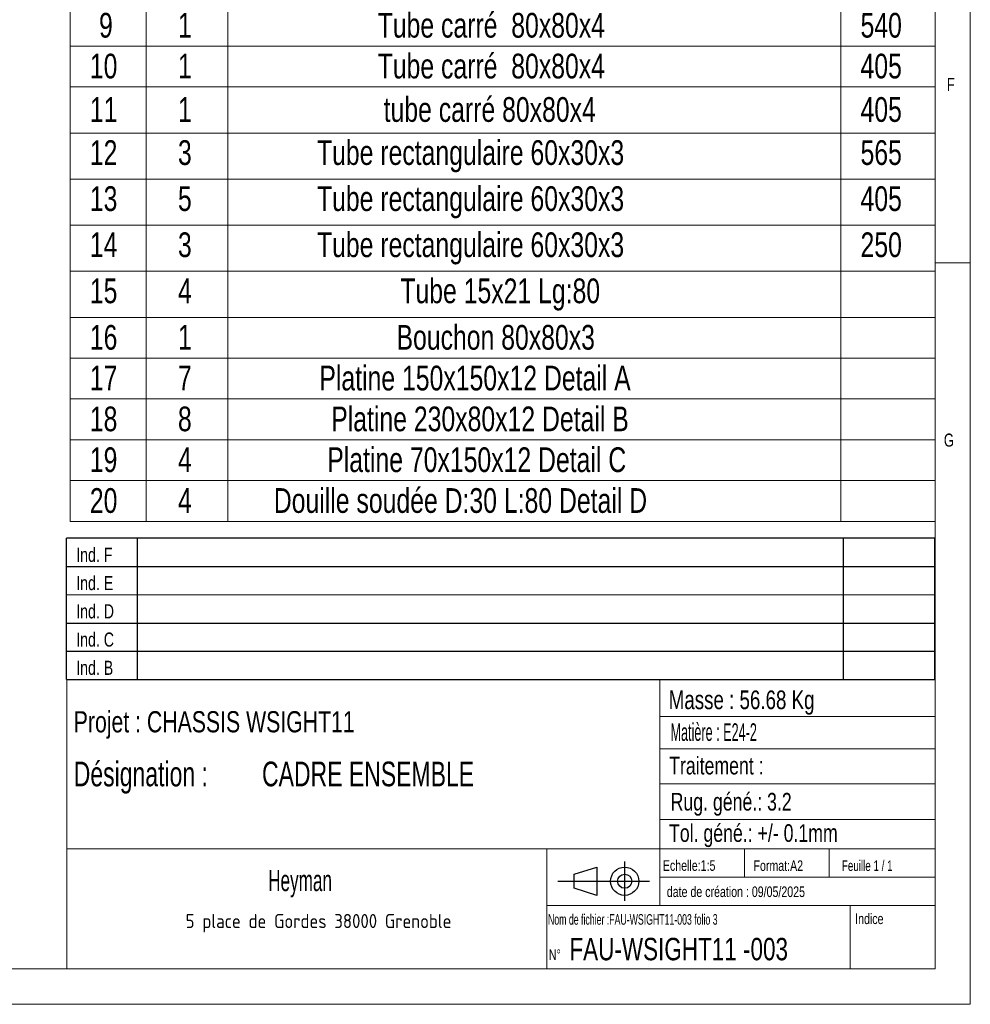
# Model space of a CAD drawing. Header units: millimetres. Extents: x 5 to 589, y 5 to 415.
# Tile 9 of 14: x 454 to 589, y 5 to 144. Entities that reach past the tile are written whole.
import ezdxf

# ---------------------------------------------------------------- set-up
doc = ezdxf.new("R2010")
doc.units = ezdxf.units.MM
doc.layers.add('NOTES', color=6, linetype='Continuous')
doc.styles.add('SLDTEXTSTYLE0', font='TXT', dxfattribs={"width": 0.75})
doc.styles.add('SLDTEXTSTYLE2', font='TXT', dxfattribs={"width": 0.617423})
doc.styles.add('SLDTEXTSTYLE3', font='TXT', dxfattribs={"width": 0.535475})
doc.styles.add('SLDTEXTSTYLE4', font='ISOCP3', dxfattribs={"width": 0.96})
doc.styles.add('SLDTEXTSTYLE5', font='TXT', dxfattribs={"width": 0.605})
doc.styles.add('SLDTEXTSTYLE6', font='TXT', dxfattribs={"width": 0.692308})
doc.styles.add('SLDTEXTSTYLE7', font='TXT', dxfattribs={"width": 0.695728})

# ---------------------------------------------------------------- blocks, each defined once
blk = doc.blocks.new('Bloc12')
for p, q in [((9.48, 0), (9.48, 5.6)), ((2.32, 3.8), (5.55, 4.8)), ((5.55, 4.8), (5.55, 0.8)), ((0, 2.8), (12.98, 2.8)), ((2.32, 1.8), (2.32, 3.8)), ((5.55, 0.8), (2.32, 1.8))]:
    blk.add_line(p, q)
for radius in [2, 1]:
    blk.add_circle((9.48, 2.8), radius)
blk = doc.blocks.new('Bloc11')
for p, q in [((123, 20), (0, 20)), ((0, 0), (0, 20)), ((10, 20), (10, 0)), ((110, 20), (110, 0)), ((123, 0), (123, 20)), ((0, 16), (123, 16)), ((0, 8), (123, 8)), ((0, 4), (123, 4)), ((0, 0), (123, 0))]:
    blk.add_line(p, q)
at = {"color": 7, "linetype": 'Continuous', "lineweight": 18}
blk.add_line((0, 12), (123, 12), dxfattribs=at)
at = {"color": 7}
for tag in ['AUTOATTR0', 'AUTOATTR1', 'AUTOATTR2', 'AUTOATTR3', 'AUTOATTR4', 'AUTOATTR5', 'AUTOATTR6', 'AUTOATTR7', 'AUTOATTR8', 'AUTOATTR9']:
    blk.add_attdef(tag, (0, 0), '', height=1, dxfattribs=at)
at = {"layer": 'NOTES', "color": 211, "char_height": 2, "attachment_point": 1, "style": 'SLDTEXTSTYLE0'}
for s, insert in [('Ind. F', (1.36, 18.66)), ('Ind. E', (1.36, 14.66)), ('Ind. D', (1.36, 10.66)), ('Ind. C', (1.36, 6.66)), ('Ind. B', (1.36, 2.66))]:
    blk.add_mtext(s, dxfattribs=dict(at, insert=insert))
blk = doc.blocks.new('SW_NOTE_1')
at = {"layer": 'NOTES', "color": 0, "insert": (20.94, 2.58), "char_height": 2, "attachment_point": 2, "style": 'SLDTEXTSTYLE4'}
blk.add_mtext('5 place de Gordes 38000 Grenoble', dxfattribs=at)
blk = doc.blocks.new('SW_NOTE_2')
at = {"layer": 'NOTES', "color": 0, "char_height": 3.5, "attachment_point": 1, "style": 'SLDTEXTSTYLE7'}
for s, insert in [('Désignation :', (0, 4.51)), ('CADRE ENSEMBLE', (26.67, 4.51))]:
    blk.add_mtext(s, dxfattribs=dict(at, insert=insert))
blk = doc.blocks.new('SW_TABLEANNOTATION_0')
at = {"color": 0, "linetype": 'Continuous', "lineweight": 18}
for p, q in [((0, 0), (0, -126.58)), ((122.53, 0), (0, 0)), ((10.8, 0), (10.8, -6.53)), ((22.36, 0), (22.36, -6.53)), ((109.19, 0), (109.19, -6.53)), ((122.53, -126.58), (122.53, 0)), ((0, -6.53), (122.53, -6.53)), ((10.8, -6.53), (10.8, -126.58)), ((22.36, -6.53), (22.36, -126.58)), ((109.19, -6.53), (109.19, -126.58)), ((0, -12.3), (122.53, -12.3)), ((0, -18.08), (122.53, -18.08)), ((0, -23.86), (122.53, -23.86)), ((0, -29.64), (122.53, -29.64)), ((0, -35.42), (122.53, -35.42)), ((0, -41.2), (122.53, -41.2)), ((0, -46.98), (122.53, -46.98)), ((0, -53.5), (122.53, -53.5)), ((0, -59.28), (122.53, -59.28)), ((0, -65.06), (122.53, -65.06)), ((0, -71.58), (122.53, -71.58)), ((0, -78.11), (122.53, -78.11)), ((0, -84.64), (122.53, -84.64)), ((0, -91.16), (122.53, -91.16)), ((0, -97.69), (122.53, -97.69)), ((0, -103.47), (122.53, -103.47)), ((0, -109.24), (122.53, -109.24)), ((0, -115.02), (122.53, -115.02)), ((0, -120.8), (122.53, -120.8)), ((0, -126.58), (122.53, -126.58))]:
    blk.add_line(p, q, dxfattribs=at)
at = {"color": 0, "linetype": 'Continuous', "lineweight": 18, "char_height": 3.5, "attachment_point": 1, "style": 'SLDTEXTSTYLE0'}
for s, insert in [('No.', (0.85, -1.01)), ('QTE', (12.3, -1.01)), ('DESCRIPTION', (51.13, -1.01)), ('Lg:', (112.57, -1.01)), ('Tube carré  80x80x4', (43.58, -7.59)), ('1', (4.11, -7.59)), ('1', (15.29, -7.59)), ('1400', (110.69, -7.59)), ('2', (4.11, -13.37)), ('1', (15.29, -13.37)), ('Tube carré  80x80x4', (43.58, -13.37)), ('1400', (110.69, -13.37)), ('3', (4.11, -19.15)), ('1', (15.29, -19.15)), ('Tube carré  80x80x4', (43.58, -19.15)), ('1055', (110.69, -19.15)), ('4', (4.11, -24.93)), ('1', (15.29, -24.93)), ('Tube carré  80x80x4', (43.58, -24.93)), ('975', (111.98, -24.93)), ('Tube carré  80x80x4', (43.58, -30.71)), ('780', (111.98, -30.71)), ('5', (4.11, -30.71)), ('1', (15.29, -30.71)), ('Tube carré  80x80x4', (43.58, -36.49)), ('6', (4.11, -36.49)), ('1', (15.29, -36.49)), ('700', (111.98, -36.49)), ('Tube carré  80x80x4', (43.58, -42.27)), ('7', (4.11, -42.27)), ('1', (15.29, -42.27)), ('565', (111.98, -42.27)), ('8', (4.11, -48.42)), ('1', (15.29, -48.42)), ('tube carré 80x80x4', (44.43, -48.42)), ('565', (111.98, -48.42)), ('Tube carré  80x80x4', (43.58, -54.57)), ('9', (4.11, -54.57)), ('1', (15.29, -54.57)), ('540', (111.98, -54.57)), ('Tube carré  80x80x4', (43.58, -60.35)), ('10', (2.81, -60.35)), ('1', (15.29, -60.35)), ('405', (111.98, -60.35)), ('11', (2.81, -66.5)), ('1', (15.29, -66.5)), ('tube carré 80x80x4', (44.43, -66.5)), ('405', (111.98, -66.5)), ('Tube rectangulaire 60x30x3', (34.98, -72.6)), ('12', (2.81, -72.6)), ('3', (15.29, -72.6)), ('565', (111.98, -72.6)), ('13', (2.81, -79.12)), ('5', (15.29, -79.12)), ('Tube rectangulaire 60x30x3', (34.98, -79.12)), ('405', (111.98, -79.12)), ('14', (2.81, -85.65)), ('3', (15.29, -85.65)), ('Tube rectangulaire 60x30x3', (34.98, -85.65)), ('250', (111.98, -85.65)), ('Tube 15x21 Lg:80', (46.79, -92.18)), ('15', (2.81, -92.18)), ('4', (15.29, -92.18)), ('16', (2.81, -98.76)), ('1', (15.29, -98.76)), ('Bouchon 80x80x3', (46.25, -98.76)), ('17', (2.81, -104.53)), ('7', (15.29, -104.53)), ('Platine 150x150x12 Detail A', (35.32, -104.53)), ('Platine 230x80x12 Detail B', (37, -110.31)), ('18', (2.81, -110.31)), ('8', (15.29, -110.31)), ('19', (2.81, -116.09)), ('4', (15.29, -116.09)), ('Platine 70x150x12 Detail C', (36.44, -116.09)), ('Douille soudée D:30 L:80 Detail D', (28.87, -121.87)), ('20', (2.81, -121.87)), ('4', (15.29, -121.87))]:
    blk.add_mtext(s, dxfattribs=dict(at, insert=insert))

msp = doc.modelspace()

# ---------------------------------------------------------------- linework, layer by layer
at = {"lineweight": 18}
for p, q in [((589, 5), (589, 415)), ((584, 10), (584, 410)), ((589, 110), (584, 110)), ((461, 51), (461, 10)), ((584, 51), (461, 51)), ((545, 51), (545, 19)), ((584, 51), (584, 10)), ((545, 45.76), (584, 45.76)), ((545, 41.18), (584, 41.18)), ((545, 36.24), (584, 36.24)), ((545, 31.18), (584, 31.18)), ((461, 27), (584, 27)), ((529, 27), (529, 10)), ((557, 27), (557, 23)), ((569, 27), (569, 23)), ((545, 23), (584, 23)), ((529, 19), (584, 19)), ((572, 19), (572, 10)), ((10, 10), (584, 10)), ((461, 10), (584, 10)), ((5, 5), (589, 5))]:
    msp.add_line(p, q, dxfattribs=at)

# ---------------------------------------------------------------- block references
msp.add_blockref('SW_TABLEANNOTATION_0', (461.47, 199.96), dxfattribs=at)
for name, p in [('Bloc11', (460.99, 50.99)), ('Bloc11', (460.99, 50.99)), ('Bloc12', (530.56, 19.63)), ('Bloc12', (530.56, 19.63))]:
    msp.add_blockref(name, p)
at = {"layer": 'NOTES'}
for name, p in [('SW_NOTE_2', (462, 34.86)), ('SW_NOTE_1', (475.74, 15.21))]:
    msp.add_blockref(name, p, dxfattribs=at)

# ---------------------------------------------------------------- texts
for s, insert, char_height, attachment_point, style in [('F', (585.67, 136.17), 1.85, 1, 'SLDTEXTSTYLE0'), ('G', (585.25, 85.82), 1.85, 1, 'SLDTEXTSTYLE0'), ('Masse : 56.68 Kg', (546.28, 49.44), 2.6458, 1, 'SLDTEXTSTYLE0'), ('Projet : CHASSIS WSIGHT11', (462, 46.51), 3, 1, 'SLDTEXTSTYLE0'), ('Matière : E24-2', (546.53, 44.8), 2.5, 1, 'SLDTEXTSTYLE3'), ('Traitement :', (546.34, 40.05), 2.5, 1, 'SLDTEXTSTYLE0'), ('Rug. géné.: 3.2', (546.55, 34.94), 2.5, 1, 'SLDTEXTSTYLE0'), ('Tol. géné.: +/- 0.1mm', (546.32, 30.5), 2.5, 1, 'SLDTEXTSTYLE0'), ('Echelle:1:5', (545.45, 25.4), 1.5, 1, 'SLDTEXTSTYLE0'), ('Format:A2', (558.29, 25.38), 1.5, 1, 'SLDTEXTSTYLE0'), ('Feuille 1 / 1', (570.81, 25.38), 1.5, 1, 'SLDTEXTSTYLE6'), ('Heyman', (494.06, 24.03), 3, 2, 'SLDTEXTSTYLE5'), ('date de création : 09/05/2025', (546.01, 21.69), 1.5, 1, 'SLDTEXTSTYLE0'), ('Nom de fichier :FAU-WSIGHT11-003 folio 3', (529.18, 17.77), 1.5, 1, 'SLDTEXTSTYLE2'), ('Indice', (572.69, 17.86), 1.5, 1, 'SLDTEXTSTYLE0'), ('FAU-WSIGHT11 -003', (532.21, 14.41), 3.175, 1, 'SLDTEXTSTYLE0'), ('N°', (529.3, 12.77), 1.5, 1, 'SLDTEXTSTYLE0')]:
    msp.add_mtext(s, dxfattribs=dict(at, insert=insert, char_height=char_height, attachment_point=attachment_point, style=style))

doc.saveas('drawing.dxf')
